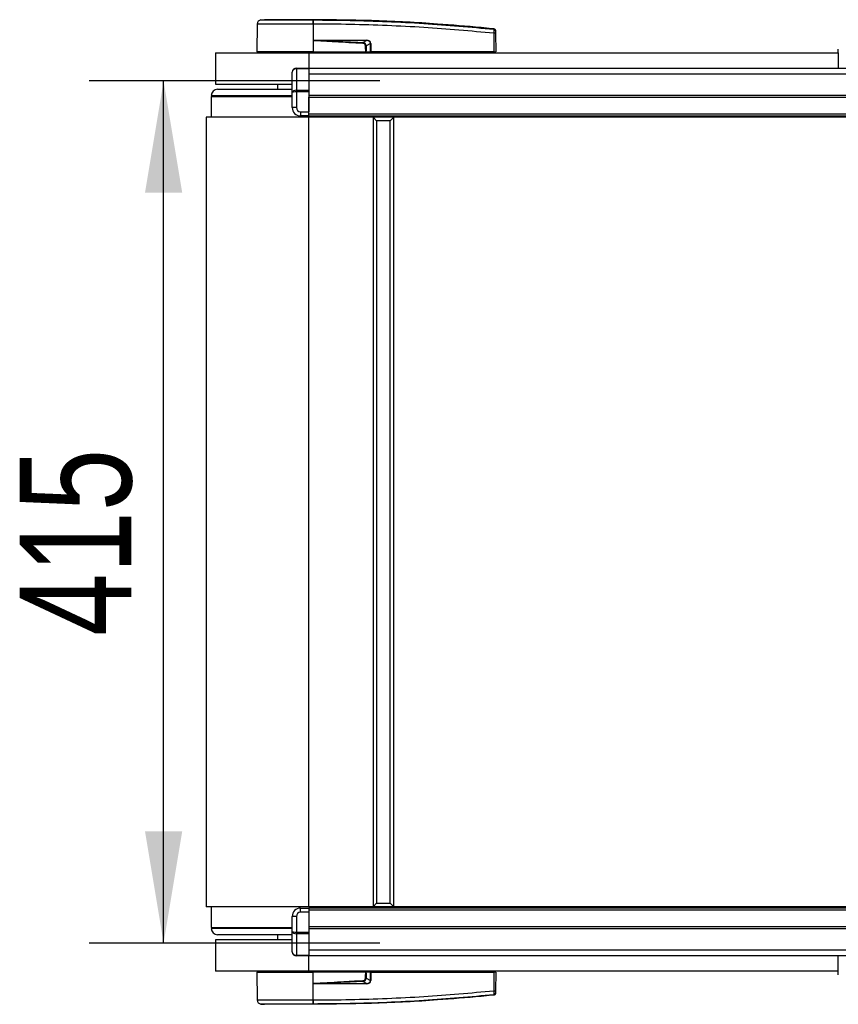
# Model space of a CAD drawing. Header units: millimetres. Extents: x 0 to 420, y 0 to 297.
# Tile 3 of 68: x 52 to 74, y 93 to 119. Entities that reach past the tile are written whole.
import ezdxf

# ---------------------------------------------------------------- set-up
doc = ezdxf.new("R2010")
doc.units = ezdxf.units.MM
doc.layers.add('QUOTE', color=174, linetype='Continuous')
doc.styles.add('SLDTEXTSTYLE3', font='TXT', dxfattribs={"width": 0.75})
doc.dimstyles.new('SLDDIMSTYLE0', dxfattribs={"dimtxt": 3, "dimasz": 3, "dimexe": 0, "dimexo": 0.0625, "dimgap": 0.75, "dimtad": 1, "dimlfac": 17.920366, "dimrnd": 1e-09, "dimzin": 12, "dimdsep": 46, "dimtxsty": 'SLDTEXTSTYLE3', "dimsah": 1, "dimcen": 0.09, "dimadec": 0, "dimazin": 3, "dimtfac": 1, "dimtdec": 3, "dimtofl": 0, "dimtmove": 0, "dimatfit": 3, "dimfxl": 0, "dimfrac": 2, "dimtolj": 1, "dimtzin": 12, "dimarcsym": 0})

# ---------------------------------------------------------------- blocks, each defined once
blk = doc.blocks.new('_D')
at = {"layer": 'QUOTE'}
for p, q in [((61.289, 117.436), (53.48, 117.436)), ((55.48, 94.278), (55.48, 117.436)), ((61.289, 94.278), (53.48, 94.278))]:
    blk.add_line(p, q, dxfattribs=at)
for points in [[(55.48, 117.436), (54.98, 114.436), (55.98, 114.436)], [(55.48, 94.278), (55.98, 97.278), (54.98, 97.278)]]:
    blk.add_solid(points, dxfattribs=at)
at = {"layer": 'QUOTE', "insert": (51.612, 102.532), "char_height": 3, "attachment_point": 1, "rotation": 90, "style": 'SLDTEXTSTYLE3'}
blk.add_mtext('415', dxfattribs=at)

msp = doc.modelspace()

# ---------------------------------------------------------------- linework, layer by layer
at = {"color": 7, "linetype": 'Continuous', "lineweight": 25}
for p, q in [((58.09387, 119.07496), (58.19094, 119.08263)), ((59.49894, 119.08263), (59.49887, 119.08263)), ((57.99409, 118.96495), (57.98757, 118.2177)), ((59.49903, 118.96499), (59.49958, 118.2177)), ((59.50809, 118.96499), (59.49903, 118.96499)), ((64.35748, 118.83577), (64.35924, 118.83559)), ((64.35927, 118.83559), (64.35924, 118.83559)), ((59.50252, 118.52446), (59.49984, 118.2177)), ((59.50252, 118.52446), (59.50255, 118.52756)), ((59.62056, 118.53428), (60.9301, 118.53428)), ((60.93082, 118.51985), (59.62128, 118.51985)), ((60.83271, 118.46885), (60.93082, 118.51985)), ((64.36347, 118.2177), (64.35911, 118.71736)), ((64.4, 118.71736), (64.40436, 118.2177)), ((61.04218, 118.44296), (60.92446, 118.38176)), ((61.04306, 118.2177), (61.04218, 118.44296)), ((61.05261, 118.44296), (61.05349, 118.2177)), ((73.612, 118.1898), (73.612, 118.28745)), ((56.87128, 118.1898), (56.87128, 117.35276)), ((56.87128, 118.1898), (59.38239, 118.1898)), ((59.49958, 118.2177), (57.98757, 118.2177)), ((58.01474, 118.2177), (58.01523, 118.1898)), ((59.38239, 118.1898), (73.612, 118.1898)), ((59.38239, 118.1898), (59.38239, 117.78301)), ((59.49844, 118.2177), (59.49842, 118.1898)), ((59.49984, 118.2177), (59.49958, 118.2177)), ((59.49984, 118.2177), (60.91438, 118.2177)), ((60.90563, 118.2177), (60.90542, 118.1898)), ((60.91865, 118.2177), (61.04306, 118.2177)), ((61.02378, 118.2177), (61.02344, 118.1898)), ((61.05349, 118.2177), (61.04306, 118.2177)), ((61.0513, 118.2177), (61.05126, 118.1898)), ((64.36347, 118.2177), (61.05349, 118.2177)), ((64.36141, 118.2177), (64.36137, 118.1898)), ((64.36347, 118.2177), (64.40436, 118.2177)), ((64.37719, 118.2177), (64.3767, 118.1898)), ((71.01894, 118.19119), (71.01894, 118.1898)), ((71.46477, 118.1898), (71.46477, 118.19119)), ((73.612, 118.1898), (73.612, 117.78301)), ((59.04757, 117.76667), (59.04757, 117.78301)), ((59.04757, 117.78301), (59.38239, 117.78301)), ((59.04757, 117.76667), (59.04757, 117.18553)), ((59.38239, 117.76667), (59.04757, 117.76667)), ((59.38239, 117.78301), (59.38239, 117.76667)), ((59.38239, 117.78301), (79.74835, 117.78301)), ((59.38239, 117.76667), (59.38239, 117.18553)), ((58.93597, 117.12296), (58.93597, 117.67141)), ((59.38239, 117.6302), (215.62919, 117.6302)), ((56.87128, 117.35276), (58.93597, 117.35276)), ((56.92708, 117.21325), (58.93597, 117.21325)), ((58.54535, 117.35276), (58.54535, 117.21325)), ((59.04757, 117.14607), (59.04757, 117.18553)), ((59.04757, 117.18553), (59.38239, 117.18553)), ((59.38239, 117.18553), (59.38239, 117.14607)), ((56.75967, 117.01794), (56.75688, 116.45992)), ((56.75967, 117.04585), (58.93597, 117.04585)), ((56.75967, 117.01794), (58.93597, 117.01794)), ((56.95498, 117.04585), (56.95498, 117.01794)), ((58.64499, 117.01794), (58.64499, 117.04585)), ((58.68166, 117.02352), (58.93597, 117.02352)), ((58.93597, 116.72277), (58.93597, 117.12296)), ((59.04757, 117.14607), (59.04757, 116.72277)), ((59.38239, 117.14607), (59.04757, 117.14607)), ((59.38239, 117.14607), (59.38239, 116.61116)), ((59.38239, 117.05758), (215.62919, 117.05758)), ((59.38239, 117.00178), (215.62919, 117.00178)), ((59.38239, 116.55536), (59.38239, 117.00178)), ((59.04757, 116.72277), (58.93597, 116.72277)), ((56.62016, 116.45992), (56.62016, 95.255)), ((59.38239, 116.45992), (56.62016, 116.45992)), ((59.15918, 116.61116), (59.38239, 116.61116)), ((59.15918, 116.61116), (59.15918, 116.49956)), ((59.38239, 116.49956), (59.15918, 116.49956)), ((59.38239, 116.55536), (215.62919, 116.55536)), ((59.38239, 116.49956), (59.38239, 116.55536)), ((59.38239, 116.49956), (215.62919, 116.49956)), ((59.38239, 95.255), (59.38239, 116.45992)), ((215.62919, 116.45992), (59.38239, 116.45992)), ((61.05646, 116.49956), (61.05646, 116.45992)), ((61.20538, 116.36228), (61.10774, 116.45992)), ((61.66576, 116.45992), (61.10774, 116.45992)), ((61.10774, 116.45992), (61.10774, 95.255)), ((61.56812, 116.36228), (61.66576, 116.45992)), ((61.66576, 95.255), (61.66576, 116.45992)), ((61.56812, 116.36228), (61.20538, 116.36228)), ((61.20538, 116.36228), (61.20538, 95.35264)), ((61.56812, 95.35264), (61.56812, 116.36228)), ((59.38239, 95.255), (56.62016, 95.255)), ((56.75688, 95.255), (56.75967, 94.69697)), ((215.62919, 95.255), (59.38239, 95.255)), ((61.05646, 95.255), (61.05646, 95.21536)), ((61.20538, 95.35264), (61.10774, 95.255)), ((61.10774, 95.255), (61.66576, 95.255)), ((61.20538, 95.35264), (61.56812, 95.35264)), ((61.56812, 95.35264), (61.66576, 95.255)), ((59.04757, 94.99215), (58.93597, 94.99215)), ((58.93597, 94.59196), (58.93597, 94.99215)), ((59.04757, 94.99215), (59.04757, 94.56884)), ((59.15918, 95.10375), (59.15918, 95.21536)), ((59.15918, 95.21536), (59.38239, 95.21536)), ((59.38239, 95.10375), (59.15918, 95.10375)), ((215.62919, 95.21536), (59.38239, 95.21536)), ((59.38239, 95.21536), (59.38239, 95.15956)), ((215.62919, 95.15956), (59.38239, 95.15956)), ((59.38239, 95.15956), (59.38239, 94.71314)), ((59.38239, 95.10375), (59.38239, 94.56884)), ((56.75967, 94.69697), (58.93597, 94.69697)), ((56.95498, 94.69697), (56.95498, 94.66907)), ((56.96309, 94.69697), (56.96309, 94.66907)), ((57.06969, 94.69697), (57.06969, 94.66907)), ((215.62919, 94.71314), (59.38239, 94.71314)), ((57.9228, 94.66907), (56.75967, 94.66907)), ((58.93597, 94.50166), (56.92708, 94.50166)), ((58.93597, 94.66907), (57.9228, 94.66907)), ((58.54535, 94.50166), (58.54535, 94.36216)), ((58.93597, 94.04351), (58.93597, 94.59196)), ((59.04757, 94.56884), (59.38239, 94.56884)), ((59.04757, 94.52938), (59.04757, 94.56884)), ((59.38239, 94.52938), (59.04757, 94.52938)), ((59.04757, 94.52938), (59.04757, 93.94825)), ((215.62919, 94.65733), (59.38239, 94.65733)), ((59.38239, 94.56884), (59.38239, 94.52938)), ((59.38239, 94.52938), (59.38239, 93.94825)), ((56.87128, 94.36216), (56.87128, 93.52512)), ((58.93597, 94.36216), (56.87128, 94.36216)), ((59.04757, 93.94825), (59.38239, 93.94825)), ((59.04757, 93.9319), (59.04757, 93.94825)), ((59.38239, 93.9319), (59.04757, 93.9319)), ((215.62919, 94.08472), (59.38239, 94.08472)), ((59.38239, 93.94825), (59.38239, 93.9319)), ((79.98155, 93.9319), (59.38239, 93.9319)), ((59.38239, 93.52512), (59.38239, 93.9319)), ((73.612, 93.52512), (73.612, 93.9319)), ((59.38239, 93.52512), (56.87128, 93.52512)), ((57.98757, 93.49722), (57.99409, 92.74996)), ((57.98757, 93.49722), (59.49958, 93.49722)), ((58.01523, 93.52512), (58.01474, 93.49722)), ((73.612, 93.52512), (59.38239, 93.52512)), ((59.49844, 93.49722), (59.49842, 93.52512)), ((59.49903, 92.74993), (59.49958, 93.49722)), ((59.49958, 93.49722), (59.49984, 93.49722)), ((59.50252, 93.19045), (59.49984, 93.49722)), ((60.91438, 93.49722), (59.49984, 93.49722)), ((60.90563, 93.49722), (60.90542, 93.52512)), ((61.04306, 93.49722), (60.91865, 93.49722)), ((61.02378, 93.49722), (61.02344, 93.52512)), ((61.04218, 93.27196), (61.04306, 93.49722)), ((61.04306, 93.49722), (61.05349, 93.49722)), ((61.0513, 93.49722), (61.05126, 93.52512)), ((61.05349, 93.49722), (61.05261, 93.27196)), ((61.05349, 93.49722), (64.36347, 93.49722)), ((64.35911, 92.99755), (64.36347, 93.49722)), ((64.36141, 93.49722), (64.36137, 93.52512)), ((64.40436, 93.49722), (64.36347, 93.49722)), ((64.37719, 93.49722), (64.3767, 93.52512)), ((64.40436, 93.49722), (64.4, 92.99755)), ((71.01894, 93.52512), (71.01894, 93.52373)), ((71.46477, 93.52373), (71.46477, 93.52512)), ((73.612, 93.42747), (73.612, 93.52512)), ((59.50255, 93.18736), (59.50252, 93.19045)), ((60.9301, 93.18064), (59.62056, 93.18064)), ((59.62128, 93.19507), (60.93082, 93.19507)), ((60.93082, 93.19507), (60.83271, 93.24607)), ((60.92446, 93.33316), (61.04218, 93.27196)), ((64.35924, 92.87932), (64.35927, 92.87933)), ((58.09387, 92.63996), (58.19094, 92.63228)), ((59.49894, 92.63228), (59.49887, 92.63228)), ((59.49903, 92.74993), (59.50808, 92.74993))]:
    msp.add_line(p, q, dxfattribs=at)
at = {"color": 7, "linetype": 'Continuous', "lineweight": 25, "flags": 128}
for points in [[(59.50252, 118.52446), (59.56902, 118.52188), (59.62128, 118.51985)], [(60.83156, 118.44481), (60.83173, 118.44845), (60.8319, 118.45203), (60.83207, 118.45548), (60.83222, 118.45874), (60.83237, 118.46175), (60.8325, 118.46447), (60.83262, 118.46685), (60.83271, 118.46885)], [(58.68054, 117.01794), (58.68129, 117.02184), (58.6834, 117.03004), (58.68595, 117.03676), (58.68884, 117.04174), (58.69197, 117.04481), (58.69522, 117.04585)], [(59.62128, 93.19507), (59.55477, 93.19248), (59.50252, 93.19045)]]:
    msp.add_lwpolyline(points, dxfattribs=at)
at = {"color": 7, "linetype": 'Continuous', "lineweight": 25}
for centre, radius, start, end in [((58.10569, 118.96398), 0.1116, 96.076872, 179.499989), ((59.07979, 118.98828), 0.41989, 356.819927, 11.918257), ((57.23587, 118.81692), 2.27854, 6.503389, 6.696809), ((59.0889, 118.98854), 0.41985, 356.784062, 11.882918), ((64.35492, 118.78278), 0.04451, 0.615859, 83.895805), ((59.73616, 118.53277), 0.11561, 179.25241, 186.414342), ((61.0457, 118.53277), 0.11561, 179.25241, 186.414342), ((64.37956, 117.48195), 1.23558, 89.051899, 90.948101), ((61.04739, 119.86424), 1.42129, 269.78976, 270.21024), ((59.04757, 117.67141), 0.1116, 90, 180), ((56.92708, 117.04585), 0.16741, 90, 180), ((59.15918, 116.72277), 0.22321, 180, 270), ((59.15918, 116.72277), 0.1116, 180, 270), ((59.15918, 94.99215), 0.22321, 90, 180), ((59.15918, 94.99215), 0.1116, 90, 180), ((56.92708, 94.66907), 0.16741, 180, 270), ((59.04757, 94.04351), 0.1116, 180, 270), ((59.73616, 93.18215), 0.11561, 173.585658, 180.74759), ((99.37486, 95.10884), 38.58714, 182.731259, 182.766996), ((61.0457, 93.18215), 0.11561, 173.585658, 180.74759), ((61.04739, 91.85067), 1.42129, 89.78976, 90.21024), ((64.37956, 94.23296), 1.23558, 269.051899, 270.948101), ((64.35492, 92.93214), 0.04451, 276.104195, 359.384141), ((58.10569, 92.75094), 0.1116, 180.500011, 263.923128), ((59.07979, 92.72664), 0.41989, 348.081743, 3.180073), ((57.23588, 92.89799), 2.27853, 353.303191, 353.496611), ((59.0889, 92.72635), 0.41985, 348.120168, 3.219012)]:
    msp.add_arc(centre, radius, start, end, dxfattribs=at)
for centre, major_axis, ratio, start_param, end_param in [((60.8546, 118.38608), (0.18974, 0.09332), 0.60672542, 5.99588539, 7.17277223), ((60.85601, 118.38623), (0.17951, 0.08885), 0.5569608, 5.9946727, 7.17155954), ((60.78646, 118.35032), (0.11161, 0.05899), 0.66301777, 5.94884055, 7.12572739), ((60.78646, 118.35007), (0.12786, 0.06803), 0.77058227, 5.94675229, 7.12363913), ((59.04757, 117.67141), (0.1116, 0), 0.85355339, 1.57079633, 3.14159265), ((59.04757, 117.12296), (0.1116, 0), 0.56066017, 1.57079633, 3.14159265), ((59.04757, 117.12296), (0.1116, 0), 0.20710678, 1.57079633, 3.14159265), ((59.04757, 94.59196), (0.1116, 0), 0.20710678, 3.14159265, 4.71238898), ((59.04757, 94.59196), (0.1116, 0), 0.56066017, 3.14159265, 4.71238898), ((59.04757, 94.04351), (0.1116, 0), 0.85355339, 3.14159265, 4.71238898), ((60.78646, 93.3646), (0.11161, -0.05899), 0.66301777, 5.44064323, 6.61753007), ((60.78646, 93.36484), (0.12786, -0.06803), 0.77058227, 5.44273149, 6.61961833), ((60.8546, 93.32884), (0.18974, -0.09332), 0.60672542, 5.39359838, 6.57048522), ((60.85601, 93.32869), (0.17951, -0.08885), 0.5569608, 5.39481108, 6.57169792)]:
    msp.add_ellipse(centre, major_axis=major_axis, ratio=ratio, start_param=start_param, end_param=end_param, dxfattribs=at)
for points, knots in [([(58.09387, 119.07496), (58.09748, 119.07495), (58.10469, 119.07495), (58.16108, 119.07502), (58.2501, 119.07496), (58.37135, 119.07498), (58.5217, 119.07498), (58.69602, 119.07493), (58.89024, 119.07498), (59.09157, 119.07498), (59.29382, 119.07496), (59.42502, 119.07498), (59.49063, 119.07499)], [0, 0, 0, 0, 0.1019155, 0.20383364, 0.30575296, 0.40767117, 0.50960195, 0.6115312, 0.71346155, 0.81539292, 0.90769638, 1, 1, 1, 1]), ([(59.49887, 119.08263), (59.41602, 119.08263), (59.25007, 119.08263), (59.00563, 119.08263), (58.77841, 119.08263), (58.57636, 119.08263), (58.40994, 119.08263), (58.28578, 119.08263), (58.20555, 119.08263), (58.1958, 119.08263), (58.19094, 119.08263)], [0, 0, 0, 0, 0.12488045, 0.25013958, 0.37464939, 0.49981249, 0.62476421, 0.74955772, 0.87492377, 1, 1, 1, 1]), ([(59.49063, 119.07499), (59.49366, 119.07502), (59.4967, 119.07504), (59.49975, 119.07499), (59.49975, 119.07499)], [0, 0, 0, 0, 0.99963467, 1, 1, 1, 1]), ([(64.35924, 118.83559), (64.34049, 118.8375), (64.22481, 118.84924), (63.71722, 118.89878), (62.67433, 118.98398), (61.16968, 119.06585), (60.05608, 119.07704), (59.49894, 119.08263)], [0, 0, 0, 0, 0.01170126, 0.07220884, 0.31419353, 0.65688711, 1, 1, 1, 1]), ([(59.49975, 119.07499), (59.49976, 119.07499), (59.83032, 119.07481), (60.4915, 119.06795), (61.48289, 119.03663), (62.77357, 118.97148), (63.73128, 118.88426), (64.35965, 118.82703)], [0, 0, 0, 0, 0.00000069, 0.20371068, 0.40747211, 0.61123305, 1, 1, 1, 1]), ([(59.49903, 118.96499), (59.42917, 118.96498), (59.28779, 118.96496), (59.07096, 118.96497), (58.85307, 118.96501), (58.64483, 118.96491), (58.45571, 118.96499), (58.29455, 118.96498), (58.16273, 118.96494), (58.06733, 118.965), (58.00572, 118.96499), (57.998, 118.96497), (57.99409, 118.96495)], [0, 0, 0, 0, 0.09123037, 0.18462249, 0.28509302, 0.38847717, 0.48894659, 0.59232958, 0.69279869, 0.79618144, 0.89663467, 1, 1, 1, 1]), ([(64.35911, 118.71736), (63.73143, 118.77459), (62.77523, 118.86177), (61.48676, 118.92652), (60.49765, 118.95882), (59.83789, 118.96293), (59.50809, 118.96499)], [0, 0, 0, 0, 0.389052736, 0.59267292, 0.796380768, 1, 1, 1, 1]), ([(64.35911, 118.71736), (64.3595, 118.72987), (64.36029, 118.75491), (64.36081, 118.78807), (64.36075, 118.81295), (64.36023, 118.82422), (64.35977, 118.82646), (64.35965, 118.82703)], [0, 0, 0, 0, 0.23108965, 0.4626691, 0.69303153, 0.92227335, 1, 1, 1, 1]), ([(64.35965, 118.82703), (64.35955, 118.83033), (64.35942, 118.83482), (64.3593, 118.83543), (64.35927, 118.83559)], [0, 0, 0, 0, 0.736115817, 1, 1, 1, 1]), ([(64.35927, 118.83559), (64.36422, 118.83459), (64.3741, 118.83258), (64.38662, 118.82355), (64.39558, 118.81118), (64.39902, 118.79975), (64.39929, 118.79312), (64.39935, 118.79157)], [0, 0, 0, 0, 0.23106275, 0.46212549, 0.69318856, 0.92839331, 1, 1, 1, 1]), ([(64.39935, 118.79157), (64.39935, 118.79142), (64.39936, 118.79083), (64.3994, 118.78647), (64.39942, 118.78325)], [0, 0, 0, 0, 0.26342591, 1, 1, 1, 1]), ([(64.39942, 118.78325), (64.39943, 118.78292), (64.39944, 118.78161), (64.3995, 118.77487), (64.39963, 118.75992), (64.3998, 118.73996), (64.39993, 118.72489), (64.4, 118.71736)], [0, 0, 0, 0, 0.07774703, 0.30683638, 0.53695653, 0.76850921, 1, 1, 1, 1]), ([(60.83156, 118.44481), (60.58339, 118.45812), (60.14021, 118.48189), (59.69738, 118.51145), (59.50252, 118.52446)], [0, 0, 0, 0, 0.55997278, 1, 1, 1, 1]), ([(59.50255, 118.52756), (59.5033, 118.52778), (59.50523, 118.52835), (59.50899, 118.52912), (59.51464, 118.53003), (59.52308, 118.53103), (59.53565, 118.5321), (59.5544, 118.53315), (59.58336, 118.53409), (59.60638, 118.53421), (59.62056, 118.53428)], [0, 0, 0, 0, 0.0199034, 0.05101553, 0.09695623, 0.16503878, 0.26617597, 0.41665359, 0.64077612, 1, 1, 1, 1]), ([(59.62128, 118.51985), (59.84744, 118.51108), (60.25129, 118.49541), (60.65506, 118.47696), (60.83271, 118.46885)], [0, 0, 0, 0, 0.56002522, 1, 1, 1, 1]), ([(60.90473, 118.38176), (60.90888, 118.38177), (60.91628, 118.38179), (60.92196, 118.38177), (60.92446, 118.38176)], [0, 0, 0, 0, 0.56, 1, 1, 1, 1]), ([(60.91438, 118.2177), (60.91157, 118.2483), (60.90657, 118.30289), (60.90529, 118.35768), (60.90473, 118.38176)], [0, 0, 0, 0, 0.56058603, 1, 1, 1, 1]), ([(60.92446, 118.38176), (60.92404, 118.35111), (60.9233, 118.29632), (60.92007, 118.24174), (60.91865, 118.2177)], [0, 0, 0, 0, 0.55939227, 1, 1, 1, 1]), ([(60.91438, 118.2177), (60.91488, 118.2177), (60.91606, 118.2177), (60.91755, 118.2177), (60.91835, 118.2177), (60.91865, 118.2177)], [0, 0, 0, 0, 0.31939567, 0.74819126, 1, 1, 1, 1]), ([(60.90473, 93.33316), (60.90559, 93.36381), (60.90712, 93.4186), (60.91216, 93.47317), (60.91438, 93.49722)], [0, 0, 0, 0, 0.55939227, 1, 1, 1, 1]), ([(60.91865, 93.49722), (60.91827, 93.49722), (60.91737, 93.49722), (60.91585, 93.49722), (60.91477, 93.49722), (60.91438, 93.49722)], [0, 0, 0, 0, 0.31939567, 0.74819126, 1, 1, 1, 1]), ([(60.91865, 93.49722), (60.92044, 93.46662), (60.92364, 93.41203), (60.92421, 93.35723), (60.92446, 93.33316)], [0, 0, 0, 0, 0.56058603, 1, 1, 1, 1]), ([(59.50252, 93.19045), (59.75052, 93.20701), (60.19335, 93.23658), (60.63656, 93.25986), (60.83156, 93.27011)], [0, 0, 0, 0, 0.56002694, 1, 1, 1, 1]), ([(59.62056, 93.18064), (59.60916, 93.18075), (59.57538, 93.18108), (59.53565, 93.18096), (59.5081, 93.18628), (59.50255, 93.18736)], [0, 0, 0, 0, 0.28926734, 0.85682964, 1, 1, 1, 1]), ([(60.83271, 93.24607), (60.6066, 93.23585), (60.20282, 93.2176), (59.79898, 93.20195), (59.62128, 93.19507)], [0, 0, 0, 0, 0.55997408, 1, 1, 1, 1]), ([(60.92446, 93.33316), (60.92119, 93.33315), (60.91535, 93.33313), (60.90797, 93.33315), (60.90473, 93.33316)], [0, 0, 0, 0, 0.56, 1, 1, 1, 1]), ([(64.35924, 92.87932), (64.34049, 92.87742), (64.22481, 92.86567), (63.71722, 92.81613), (62.67433, 92.73094), (61.16968, 92.64906), (60.05608, 92.63788), (59.49894, 92.63228)], [0, 0, 0, 0, 0.01170126, 0.07220884, 0.31419353, 0.65688711, 1, 1, 1, 1]), ([(64.35965, 92.88789), (63.73126, 92.83054), (62.77352, 92.74314), (61.48298, 92.67885), (60.49118, 92.64478), (59.83102, 92.64481), (59.49976, 92.63992), (59.49975, 92.63992)], [0, 0, 0, 0, 0.38876695, 0.59252789, 0.79628932, 0.99999932, 1, 1, 1, 1]), ([(59.50808, 92.74993), (59.83789, 92.75198), (60.4975, 92.7561), (61.48662, 92.78839), (62.77508, 92.85314), (63.73143, 92.94033), (64.35911, 92.99755)], [0, 0, 0, 0, 0.20362021, 0.40724063, 0.61094774, 1, 1, 1, 1]), ([(64.35965, 92.88789), (64.35997, 92.89035), (64.36061, 92.89528), (64.36086, 92.91751), (64.36053, 92.94785), (64.35982, 92.97636), (64.35926, 92.99314), (64.35911, 92.99755)], [0, 0, 0, 0, 0.22968814, 0.45959689, 0.68877935, 0.91808895, 1, 1, 1, 1]), ([(64.39935, 92.92335), (64.39929, 92.9218), (64.39902, 92.91517), (64.39558, 92.90374), (64.38662, 92.89136), (64.3741, 92.88234), (64.36422, 92.88033), (64.35927, 92.87933)], [0, 0, 0, 0, 0.07160669, 0.30681144, 0.53787451, 0.76893725, 1, 1, 1, 1]), ([(64.35927, 92.87933), (64.3593, 92.87949), (64.35942, 92.8801), (64.35955, 92.88458), (64.35965, 92.88789)], [0, 0, 0, 0, 0.263884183, 1, 1, 1, 1]), ([(64.39942, 92.93166), (64.3994, 92.92845), (64.39936, 92.92408), (64.39935, 92.9235), (64.39935, 92.92335)], [0, 0, 0, 0, 0.73657409, 1, 1, 1, 1]), ([(64.4, 92.99755), (64.39998, 92.99489), (64.39989, 92.9848), (64.39974, 92.96764), (64.39958, 92.94938), (64.39946, 92.93604), (64.39944, 92.93312), (64.39942, 92.93166)], [0, 0, 0, 0, 0.08210774, 0.31165455, 0.54070711, 0.77036972, 1, 1, 1, 1]), ([(57.99409, 92.74996), (57.99779, 92.74995), (58.00531, 92.74992), (58.06584, 92.74991), (58.16161, 92.74998), (58.29177, 92.74994), (58.454, 92.74992), (58.64106, 92.75), (58.85095, 92.74991), (59.06717, 92.74995), (59.2861, 92.74996), (59.4275, 92.74994), (59.49903, 92.74993)], [0, 0, 0, 0, 0.10046502, 0.203843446, 0.304309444, 0.407688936, 0.508155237, 0.611534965, 0.712002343, 0.815383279, 0.906610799, 1, 1, 1, 1]), ([(59.49063, 92.63992), (59.42502, 92.63993), (59.29382, 92.63996), (59.09157, 92.63994), (58.89024, 92.63994), (58.69602, 92.63999), (58.5217, 92.63994), (58.37135, 92.63994), (58.2501, 92.63995), (58.16108, 92.6399), (58.10469, 92.63997), (58.09748, 92.63996), (58.09387, 92.63996)], [0, 0, 0, 0, 0.09230362, 0.18460708, 0.28653845, 0.3884688, 0.49039805, 0.59232883, 0.69424704, 0.79616636, 0.8980845, 1, 1, 1, 1]), ([(59.49887, 92.63228), (59.41602, 92.63228), (59.25007, 92.63228), (59.00563, 92.63228), (58.77841, 92.63228), (58.57636, 92.63228), (58.40994, 92.63228), (58.28578, 92.63228), (58.20555, 92.63228), (58.1958, 92.63228), (58.19094, 92.63228)], [0, 0, 0, 0, 0.12488045, 0.25013958, 0.37464939, 0.49981249, 0.62476421, 0.74955772, 0.87492377, 1, 1, 1, 1]), ([(59.49975, 92.63992), (59.49975, 92.63992), (59.49671, 92.63992), (59.49367, 92.63992), (59.49063, 92.63992)], [0, 0, 0, 0, 0.00036549, 1, 1, 1, 1])]:
    msp.add_open_spline(points, degree=3, knots=knots, dxfattribs=at)

# ---------------------------------------------------------------- dimensions: what is measured, and where the dimension line sits
at = {"layer": 'QUOTE'}
dim = msp.add_linear_dim(base=(53.09841, 117.43646), p1=(63.28856, 94.27845), p2=(63.28856, 117.43646), angle=90, dimstyle='SLDDIMSTYLE0', dxfattribs=at)
dim.commit()
dim.dimension.update_dxf_attribs({"geometry": '_D', "text_midpoint": (53.09841, 105.85746), "dimtype": 160})

doc.saveas('drawing.dxf')
